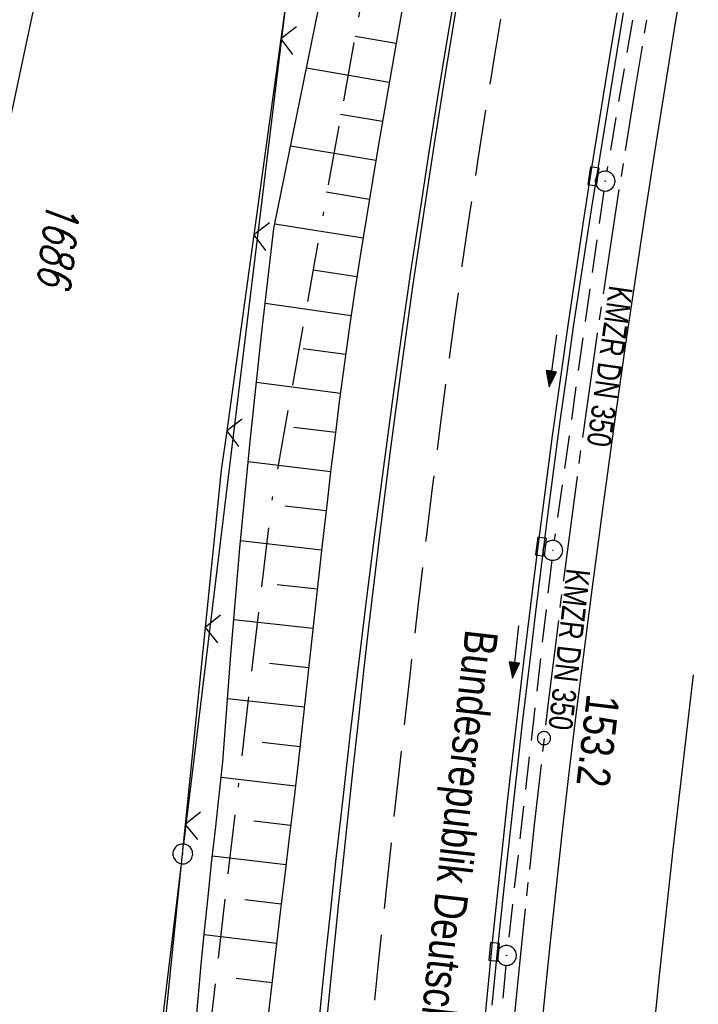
# Model space of a CAD drawing. Extents: x 510526 to 513920, y 467229 to 478797.
# Tile 140 of 256: x 510819 to 510871, y 472233 to 472308. Entities that reach past the tile are written whole.
import ezdxf

# ---------------------------------------------------------------- set-up
doc = ezdxf.new("R2010")
doc.units = 0
doc.header["$LTSCALE"] = 10
doc.header["$MEASUREMENT"] = 0
for name, pattern in [('ACAD_ISO16W100', [73, 15, -6.5, 15, -6.5, 15, -7, 1, -7]), ('ACHSE', [5.5, 4, -0.5, 0.5, -0.5]), ('LT00', [0]), ('LT05', [0.7, 0.5, -0.2]), ('STRICHLINIE2', [0.375, 0.25, -0.125])]:
    doc.linetypes.add(name, pattern=pattern)
doc.layers.get('0').update_dxf_attribs({"linetype": 'LT00'})
for name, color, linetype in [('-AX-020', 250, 'ACHSE'), ('-Halt-Pfeil', 4, 'LT00'), ('-Haltung', 182, 'STRICHLINIE2'), ('-Haltungsbeschriftung', 182, 'LT00'), ('-ST-20-1', 250, 'LT00'), ('BAB-KABEL', 220, 'ACAD_ISO16W100'), ('BRD', 255, 'Continuous'), ('DFK_AB_L', 21, 'LT00'), ('DFK_AB_P', 7, 'LT00'), ('DFK_FLUR_NR', 250, 'LT00'), ('STROM_FREILTG', 80, 'STROMFREILEITUNG'), ('V94_AFBR_BAB', 250, 'LT00'), ('V94_BOESCH', 250, 'LT00'), ('V94_BOSCHUNG', 250, 'LT00'), ('V94_KA_PRUF', 182, 'LT00'), ('V94_LD_MARK', 250, 'LT00'), ('V94_LG_MARK', 250, 'LT05'), ('V94_RINNE', 182, 'LT00'), ('V94_SINKK', 182, 'LT00'), ('V94_ZAUN', 40, 'LT00')]:
    doc.layers.add(name, color=color, linetype=linetype)
doc.styles.add('Beschrift', font='ARIAL.TTF')
doc.styles.add('Haltungsbeschriftung', font='ARIAL.TTF', dxfattribs={"width": 0.75})
doc.styles.get("Standard").update_dxf_attribs({"font": 'romans.shx'})
doc.styles.add('Strom', font='txt.shx')
doc.linetypes.add('STROMFREILEITUNG', pattern='A,12.7,-5.5,["xx",Strom,S=2.5,R=0,X=-2.6,Y=-0.85],-4.35', length=22.55)

# ---------------------------------------------------------------- blocks, each defined once
blk = doc.blocks.new('SYMB0003')
at = {"color": 0, "linetype": 'ByBlock'}
for p, q in [((-0.015712, 0), (0.010166, 0.012015)), ((0, -0.021257), (-0.015712, 0)), ((0.010166, 0.012015), (0, -0.021257))]:
    blk.add_line(p, q, dxfattribs=at)
for points in [[(-0.031395, 0.499013), (-0.093691, 0.491144), (-0.154509, 0.475528), (-0.21289, 0.452414), (-0.267913, 0.422164), (-0.318712, 0.385257), (-0.364484, 0.342274), (-0.404509, 0.293893), (-0.438154, 0.240877), (-0.464888, 0.184062), (-0.484292, 0.124345), (-0.496058, 0.062667), (-0.5, 0)], [(0.5, 0), (0.496057, 0.062667), (0.484292, 0.124345), (0.464888, 0.184062), (0.438153, 0.240877), (0.404509, 0.293893), (0.364484, 0.342274), (0.318712, 0.385257), (0.267913, 0.422164), (0.21289, 0.452414), (0.154509, 0.475528), (0.093691, 0.491144), (0.031395, 0.499013), (-0.031395, 0.499013)], [(-0.5, 0), (-0.496058, -0.062667), (-0.484292, -0.124345), (-0.464888, -0.184062), (-0.438154, -0.240877), (-0.404509, -0.293893), (-0.364485, -0.342274), (-0.318712, -0.385257), (-0.267914, -0.422164), (-0.21289, -0.452414), (-0.154509, -0.475529), (-0.093691, -0.491144), (-0.031395, -0.499014), (0.031395, -0.499014)], [(0.031395, -0.499014), (0.093691, -0.491144), (0.154509, -0.475529), (0.21289, -0.452414), (0.267914, -0.422164), (0.318712, -0.385257), (0.364485, -0.342274), (0.404509, -0.293893), (0.438154, -0.240877), (0.464889, -0.184062), (0.484292, -0.124345), (0.496058, -0.062667), (0.5, 0)]]:
    blk.add_lwpolyline(points, dxfattribs=at)
blk = doc.blocks.new('SYMB0002')
at = {"color": 0, "linetype": 'ByBlock'}
for points in [[(-0.031395, 0.499013), (-0.093691, 0.491144), (-0.154509, 0.475528), (-0.21289, 0.452414), (-0.267913, 0.422164), (-0.318712, 0.385257), (-0.364484, 0.342274), (-0.404509, 0.293893), (-0.438154, 0.240877), (-0.464888, 0.184062), (-0.484292, 0.124345), (-0.496058, 0.062667), (-0.5, 0)], [(-0.5, 0), (-0.496058, -0.062667), (-0.484292, -0.124345), (-0.464888, -0.184062), (-0.438154, -0.240877), (-0.404509, -0.293893), (-0.364485, -0.342274), (-0.318712, -0.385257), (-0.267914, -0.422164), (-0.21289, -0.452414), (-0.154509, -0.475529), (-0.093691, -0.491144), (-0.031395, -0.499014), (0.031395, -0.499014)], [(0.5, 0), (0.496057, 0.062667), (0.484292, 0.124345), (0.464888, 0.184062), (0.438153, 0.240877), (0.404509, 0.293893), (0.364484, 0.342274), (0.318712, 0.385257), (0.267913, 0.422164), (0.21289, 0.452414), (0.154509, 0.475528), (0.093691, 0.491144), (0.031395, 0.499013), (-0.031395, 0.499013)], [(0.031395, -0.499014), (0.093691, -0.491144), (0.154509, -0.475529), (0.21289, -0.452414), (0.267914, -0.422164), (0.318712, -0.385257), (0.364485, -0.342274), (0.404509, -0.293893), (0.438154, -0.240877), (0.464889, -0.184062), (0.484292, -0.124345), (0.496058, -0.062667), (0.5, 0)]]:
    blk.add_lwpolyline(points, dxfattribs=at)
blk = doc.blocks.new('SYMB0024')
at = {"color": 0, "linetype": 'ByBlock'}
for p, q in [((-0.5, 0.5), (0, 0)), ((0, 0), (0.5, 0.5))]:
    blk.add_line(p, q, dxfattribs=at)
blk = doc.blocks.new('SYMB0652')
at = {"color": 0, "linetype": 'ByBlock'}
blk.add_lwpolyline([(-0.15, -0.075), (0.15, -0.075), (0.15, 0.075), (-0.15, 0.075), (-0.15, -0.075)], dxfattribs=at)
blk = doc.blocks.new('SYMB0070')
at = {"color": 0, "linetype": 'ByBlock'}
for p, q in [((-0.5, 0), (0.2, 0)), ((0.5, 0), (0.2, 0.1)), ((0.2, 0.1), (0.2, 0)), ((0.468, 0), (0.21, 0.086)), ((0.21, 0.086), (0.21, -0.086)), ((0.21, -0.086), (0.468, 0)), ((0.22, -0.072), (0.437, 0)), ((0.23, -0.058), (0.405, 0)), ((0.24, -0.045), (0.374, 0)), ((0.342, 0), (0.25, 0.031)), ((0.25, 0.031), (0.25, -0.031)), ((0.25, -0.031), (0.342, 0)), ((0.26, -0.017), (0.31, 0)), ((0.27, -0.003), (0.279, 0))]:
    blk.add_line(p, q, dxfattribs=at)
for points in [[(0.2, 0), (0.2, -0.1), (0.5, 0)], [(0.437, 0), (0.22, 0.072), (0.22, -0.072)], [(0.405, 0), (0.23, 0.058), (0.23, -0.058)], [(0.374, 0), (0.24, 0.045), (0.24, -0.045)], [(0.31, 0), (0.26, 0.017), (0.26, -0.017)], [(0.279, 0), (0.27, 0.003), (0.27, -0.003)]]:
    blk.add_lwpolyline(points, dxfattribs=at)

msp = doc.modelspace()

# ---------------------------------------------------------------- linework, layer by layer
at = {"layer": '-AX-020', "ltscale": 0.2, "flags": 128}
msp.add_lwpolyline([(513881.716, 478796.972), (513877.87, 478787.354), (513870.367, 478768.801), (513862.788, 478750.278), (513855.137, 478731.786), (513847.411, 478713.324), (513839.611, 478694.893), (513831.738, 478676.494), (513823.791, 478658.127), (513815.771, 478639.791), (513807.678, 478621.487), (513799.512, 478603.216), (513791.272, 478584.978), (513782.96, 478566.773), (513774.576, 478548.601), (513766.118, 478530.463), (513757.588, 478512.359), (513748.986, 478494.289), (513740.312, 478476.254), (513731.565, 478458.253), (513722.747, 478440.287), (513713.857, 478422.357), (513704.896, 478404.463), (513695.863, 478386.605), (513686.758, 478368.782), (513677.583, 478350.997), (513668.336, 478333.248), (513659.019, 478315.536), (513649.63, 478297.862), (513640.172, 478280.225), (513630.643, 478262.626), (513621.043, 478245.066), (513611.374, 478227.544), (513601.634, 478210.061), (513591.825, 478192.617), (513586.745, 478183.647), (513576.83, 478166.262), (513566.848, 478148.917), (513556.8, 478131.609), (513546.688, 478114.338), (513536.514, 478097.104), (513526.28, 478079.906), (513515.988, 478062.743), (513505.638, 478045.613), (513495.234, 478028.517), (513484.778, 478011.453), (513474.27, 477994.421), (513463.712, 477977.419), (513453.108, 477960.447), (513442.457, 477943.503), (513431.762, 477926.587), (513421.026, 477909.698), (513410.248, 477892.835), (513399.432, 477875.997), (513388.579, 477859.182), (513377.691, 477842.39), (513366.769, 477825.62), (513355.815, 477808.871), (513344.831, 477792.142), (513333.819, 477775.431), (513322.78, 477758.738), (513311.715, 477742.062), (513300.628, 477725.401), (513289.519, 477708.754), (513278.389, 477692.121), (513267.242, 477675.5), (513256.078, 477658.891), (513244.899, 477642.291), (513233.706, 477625.7), (513222.502, 477609.117), (513211.288, 477592.542), (513200.066, 477575.971), (513188.837, 477559.405), (513177.603, 477542.843), (513166.366, 477526.282), (513154.797, 477509.239), (513142.496, 477491.114), (513130.197, 477472.988), (513117.902, 477454.859), (513105.613, 477436.726), (513093.333, 477418.587), (513081.064, 477400.44), (513068.808, 477382.285), (513056.567, 477364.119), (513044.344, 477345.942), (513032.141, 477327.752), (513019.958, 477309.547), (513007.8, 477291.325), (512995.668, 477273.087), (512983.565, 477254.83), (512971.492, 477236.552), (512959.452, 477218.253), (512947.447, 477199.931), (512935.479, 477181.584), (512923.551, 477163.212), (512911.665, 477144.812), (512899.822, 477126.385), (512888.026, 477107.927), (512876.279, 477089.439), (512864.582, 477070.918), (512852.939, 477052.364), (512841.352, 477033.775), (512829.822, 477015.15), (512818.352, 476996.488), (512806.945, 476977.787), (512795.603, 476959.048), (512789.644, 476949.141), (512778.405, 476930.339), (512767.236, 476911.496), (512756.135, 476892.613), (512745.103, 476873.688), (512734.14, 476854.724), (512723.246, 476835.72), (512712.422, 476816.676), (512701.668, 476797.593), (512690.983, 476778.471), (512680.369, 476759.309), (512669.824, 476740.11), (512659.35, 476720.871), (512648.946, 476701.595), (512638.612, 476682.281), (512628.349, 476662.929), (512618.157, 476643.54), (512608.036, 476624.113), (512597.985, 476604.65), (512588.006, 476585.15), (512578.098, 476565.614), (512568.261, 476546.042), (512558.497, 476526.434), (512548.803, 476506.791), (512539.182, 476487.112), (512529.632, 476467.399), (512520.155, 476447.65), (512510.749, 476427.867), (512501.416, 476408.05), (512492.156, 476388.199), (512482.968, 476368.314), (512473.852, 476348.396), (512464.81, 476328.445), (512455.84, 476308.46), (512446.944, 476288.443), (512438.12, 476268.394), (512429.37, 476248.313), (512420.694, 476228.2), (512412.09, 476208.055), (512403.561, 476187.879), (512395.105, 476167.672), (512386.723, 476147.434), (512378.415, 476127.166), (512370.181, 476106.867), (512362.021, 476086.539), (512353.936, 476066.181), (512345.925, 476045.794), (512337.988, 476025.377), (512330.127, 476004.932), (512322.339, 475984.458), (512314.627, 475963.955), (512306.989, 475943.425), (512299.427, 475922.867), (512291.94, 475902.281), (512284.528, 475881.669), (512277.191, 475861.029), (512269.93, 475840.362), (512262.744, 475819.67), (512255.634, 475798.951), (512248.599, 475778.206), (512241.641, 475757.436), (512234.758, 475736.641), (512227.951, 475715.82), (512221.221, 475694.975), (512214.566, 475674.105), (512207.988, 475653.211), (512201.487, 475632.294), (512200.128, 475627.887), (512194.281, 475608.791), (512188.5, 475589.674), (512182.785, 475570.538), (512177.137, 475551.381), (512171.56, 475532.204), (512166.053, 475513.007), (512160.618, 475493.788), (512155.257, 475474.55), (512149.971, 475455.29), (512148.09, 475448.361), (512142.908, 475429.074), (512137.804, 475409.765), (512132.778, 475390.436), (512127.829, 475371.088), (512122.957, 475351.719), (512118.163, 475332.332), (512113.447, 475312.925), (512108.808, 475293.499), (512104.247, 475274.055), (512099.765, 475254.593), (512095.36, 475235.113), (512091.033, 475215.616), (512086.785, 475196.101), (512082.614, 475176.57), (512078.522, 475157.022), (512074.508, 475137.458), (512070.573, 475117.878), (512066.716, 475098.282), (512063.238, 475080.246), (512059.532, 475060.621), (512055.901, 475040.983), (512052.344, 475021.33), (512048.857, 475001.665), (512045.438, 474981.988), (512042.084, 474962.3), (512038.794, 474942.602), (512035.562, 474922.893), (512032.388, 474903.175), (512029.269, 474883.449), (512026.201, 474863.714), (512023.183, 474843.972), (512020.21, 474824.222), (512017.282, 474804.467), (512014.394, 474784.705), (512011.544, 474764.937), (512008.73, 474745.165), (512005.949, 474725.388), (512003.198, 474705.607), (512000.474, 474685.821), (511997.775, 474666.033), (511995.098, 474646.242), (511992.439, 474626.448), (511989.798, 474606.651), (511987.169, 474586.854), (511984.552, 474567.054), (511981.943, 474547.253), (511979.34, 474527.452), (511976.744, 474507.689), (511975.127, 474495.377), (511973.477, 474482.815), (511971.825, 474470.254), (511970.169, 474457.693), (511968.506, 474445.133), (511966.835, 474432.574), (511965.154, 474420.016), (511963.46, 474407.46), (511961.752, 474394.906), (511960.027, 474382.355), (511958.283, 474369.806), (511956.518, 474357.259), (511954.73, 474344.717), (511952.918, 474332.177), (511951.078, 474319.642), (511949.209, 474307.111), (511947.309, 474294.584), (511945.376, 474282.063), (511943.407, 474269.547), (511941.4, 474257.038), (511939.355, 474244.534), (511937.267, 474232.038), (511935.137, 474219.549), (511932.96, 474207.067), (511930.736, 474194.594), (511928.462, 474182.131), (511926.136, 474169.676), (511923.757, 474157.232), (511921.321, 474144.799), (511918.829, 474132.377), (511916.276, 474119.967), (511913.661, 474107.57), (511910.982, 474095.187), (511908.238, 474082.818), (511905.425, 474070.464), (511902.544, 474058.127), (511899.59, 474045.806), (511896.562, 474033.504), (511893.47, 474021.261), (511890.29, 474008.997), (511887.033, 473996.753), (511883.699, 473984.53), (511880.287, 473972.328), (511876.798, 473960.148), (511873.233, 473947.991), (511869.591, 473935.856), (511865.873, 473923.745), (511862.077, 473911.656), (511858.206, 473899.593), (511854.259, 473887.554), (511850.236, 473875.54), (511846.136, 473863.552), (511841.962, 473851.59), (511837.711, 473839.654), (511833.386, 473827.746), (511828.985, 473815.865), (511824.51, 473804.012), (511819.96, 473792.188), (511815.335, 473780.392), (511810.636, 473768.626), (511805.863, 473756.89), (511801.015, 473745.185), (511796.094, 473733.51), (511791.099, 473721.866), (511786.031, 473710.255), (511780.889, 473698.675), (511775.675, 473687.128), (511770.388, 473675.615), (511765.028, 473664.135), (511759.596, 473652.689), (511754.091, 473641.278), (511748.515, 473629.901), (511742.867, 473618.56), (511737.147, 473607.255), (511731.356, 473595.986), (511725.494, 473584.754), (511719.562, 473573.559), (511713.558, 473562.402), (511707.485, 473551.283), (511701.341, 473540.203), (511695.128, 473529.162), (511688.845, 473518.159), (511682.492, 473507.198), (511676.07, 473496.276), (511669.58, 473485.395), (511663.021, 473474.555), (511656.394, 473463.757), (511649.699, 473453.001), (511642.935, 473442.288), (511636.105, 473431.617), (511629.207, 473420.99), (511622.242, 473410.406), (511615.211, 473399.867), (511608.113, 473389.372), (511600.949, 473378.922), (511593.719, 473368.518), (511586.423, 473358.16), (511579.062, 473347.848), (511571.637, 473337.582), (511564.147, 473327.364), (511556.592, 473317.193), (511548.973, 473307.07), (511541.291, 473296.996), (511533.545, 473286.969), (511525.735, 473276.993), (511517.863, 473267.066), (511509.929, 473257.188), (511501.932, 473247.361), (511493.873, 473237.584), (511485.753, 473227.859), (511477.572, 473218.186), (511475.548, 473215.811), (511467.291, 473206.202), (511458.976, 473196.642), (511450.605, 473187.132), (511442.182, 473177.667), (511433.709, 473168.249), (511425.188, 473158.872), (511416.622, 473149.537), (511408.014, 473140.241), (511399.365, 473130.982), (511390.679, 473121.758), (511381.958, 473112.568), (511373.205, 473103.409), (511364.421, 473094.278), (511355.61, 473085.175), (511346.772, 473076.096), (511337.912, 473067.039), (511329.031, 473058.003), (511320.132, 473048.986), (511311.216, 473039.984), (511302.286, 473030.997), (511293.345, 473022.02), (511284.394, 473013.053), (511275.436, 473004.094), (511266.473, 472995.139), (511255.909, 472984.591), (511236.789, 472965.502), (511230.177, 472958.9), (511223.567, 472952.294), (511216.964, 472945.683), (511210.368, 472939.063), (511203.785, 472932.433), (511197.215, 472925.788), (511190.663, 472919.125), (511184.131, 472912.443), (511177.622, 472905.739), (511171.139, 472899.01), (511164.685, 472892.252), (511158.263, 472885.464), (511151.877, 472878.643), (511145.529, 472871.786), (511139.222, 472864.891), (511132.96, 472857.955), (511126.746, 472850.976), (511120.583, 472843.952), (511114.476, 472836.881), (511109.32, 472830.82), (511103.322, 472823.655), (511097.386, 472816.438), (511091.511, 472809.171), (511085.699, 472801.854), (511079.95, 472794.488), (511074.265, 472787.072), (511068.642, 472779.609), (511063.084, 472772.097), (511057.591, 472764.538), (511052.162, 472756.933), (511046.799, 472749.281), (511041.501, 472741.584), (511036.27, 472733.841), (511031.105, 472726.054), (511026.007, 472718.223), (511020.976, 472710.349), (511016.012, 472702.431), (511011.117, 472694.472), (511006.29, 472686.471), (511001.532, 472678.429), (510996.842, 472670.347), (510992.223, 472662.225), (510987.672, 472654.063), (510983.192, 472645.863), (510978.782, 472637.625), (510974.443, 472629.349), (510970.175, 472621.036), (510965.978, 472612.687), (510961.853, 472604.303), (510957.799, 472595.883), (510953.818, 472587.43), (510949.91, 472578.942), (510946.074, 472570.422), (510942.311, 472561.868), (510938.622, 472553.283), (510935.007, 472544.666), (510931.465, 472536.02), (510927.997, 472527.343), (510924.604, 472518.636), (510921.286, 472509.901), (510918.042, 472501.138), (510914.874, 472492.347), (510911.781, 472483.529), (510908.763, 472474.686), (510905.821, 472465.817), (510902.956, 472456.923), (510900.166, 472448.004), (510897.454, 472439.062), (510894.817, 472430.098), (510892.258, 472421.111), (510889.776, 472412.102), (510887.37, 472403.073), (510885.043, 472394.023), (510882.792, 472384.954), (510880.62, 472375.866), (510878.525, 472366.759), (510876.509, 472357.635), (510874.57, 472348.494), (510872.71, 472339.337), (510870.929, 472330.164), (510869.226, 472320.976), (510867.602, 472311.774), (510866.056, 472302.558), (510864.59, 472293.33), (510863.202, 472284.089), (510861.894, 472274.837), (510860.665, 472265.574), (510859.516, 472256.301), (510858.445, 472247.018), (510857.455, 472237.726), (510856.544, 472228.427), (510855.712, 472219.119), (510854.96, 472209.806), (510854.288, 472200.485), (510853.696, 472191.159), (510853.184, 472181.829), (510852.752, 472172.495), (510852.399, 472163.157), (510852.127, 472153.817), (510851.934, 472144.475), (510851.822, 472135.131), (510851.789, 472125.787), (510851.836, 472116.443), (510851.964, 472107.1), (510852.009, 472104.711), (510852.237, 472095.37), (510852.543, 472086.03), (510852.927, 472076.694), (510853.387, 472067.361), (510853.922, 472058.032), (510854.53, 472048.707), (510855.21, 472039.388), (510855.961, 472030.074), (510856.782, 472020.766), (510857.671, 472011.464), (510858.627, 472002.169), (510859.649, 471992.88), (510860.734, 471983.599), (510861.883, 471974.326), (510863.094, 471965.06), (510864.364, 471955.802), (510865.694, 471946.554), (510867.082, 471937.313), (510868.525, 471928.081), (510870.024, 471918.857), (510871.577, 471909.643), (510873.182, 471900.438), (510874.839, 471891.241), (510876.545, 471882.054), (510878.3, 471872.876), (510880.102, 471863.708), (510881.95, 471854.548), (510883.842, 471845.397), (510885.778, 471836.255), (510887.756, 471827.123), (510889.775, 471817.999), (510891.834, 471808.885), (510893.93, 471799.779), (510896.064, 471790.681), (510898.233, 471781.592), (510900.437, 471772.511), (510902.673, 471763.439), (510904.942, 471754.374), (510907.241, 471745.317), (510909.57, 471736.267), (510911.926, 471727.225), (510914.31, 471718.19), (510916.719, 471709.161), (510919.152, 471700.139), (510921.608, 471691.124), (510924.087, 471682.114), (510926.585, 471673.11), (510929.104, 471664.112), (510931.64, 471655.118), (510934.193, 471646.129), (510936.762, 471637.145), (510939.345, 471628.165), (510941.941, 471619.188), (510944.55, 471610.216), (510947.169, 471601.246), (510949.797, 471592.279), (510952.434, 471583.314), (510955.078, 471574.352), (510957.727, 471565.391), (510960.382, 471556.431), (510963.039, 471547.473), (510967.703, 471531.767), (510970.248, 471523.199), (510975.26, 471506.323), (510980.27, 471489.445), (510985.273, 471472.566), (510990.267, 471455.684), (510995.248, 471438.798), (511000.214, 471421.908), (511005.162, 471405.012), (511010.087, 471388.11), (511014.988, 471371.201), (511019.861, 471354.283), (511024.703, 471337.357), (511029.511, 471320.421), (511034.281, 471303.475), (511039.011, 471286.517), (511043.698, 471269.547), (511048.338, 471252.564), (511052.928, 471235.568), (511057.465, 471218.557), (511061.945, 471201.532), (511066.367, 471184.491), (511070.726, 471167.434), (511075.019, 471150.36), (511079.243, 471133.269), (511083.395, 471116.16), (511086.572, 471102.843), (511090.589, 471085.702), (511094.527, 471068.543), (511098.388, 471051.366), (511102.17, 471034.172), (511105.875, 471016.961), (511109.501, 470999.734), (511113.048, 470982.489), (511116.518, 470965.23), (511119.908, 470947.954), (511123.221, 470930.663), (511126.454, 470913.357), (511129.609, 470896.037), (511132.686, 470878.703), (511135.683, 470861.354), (511138.602, 470843.993), (511141.441, 470826.619), (511144.202, 470809.231), (511146.884, 470791.831), (511149.487, 470774.42), (511152.01, 470756.996), (511154.454, 470739.562), (511156.819, 470722.116), (511159.105, 470704.66), (511161.311, 470687.193), (511163.438, 470669.717), (511165.485, 470652.232), (511165.638, 470650.897), (511167.873, 470631.022), (511170.027, 470611.138), (511172.103, 470591.246), (511174.098, 470571.346), (511176.014, 470551.438), (511177.851, 470531.523), (511179.526, 470512.546), (511180.884, 470496.345), (511182.163, 470480.137), (511183.363, 470463.922), (511184.482, 470447.702), (511185.522, 470431.478), (511186.482, 470415.247), (511187.362, 470399.013), (511188.162, 470382.774), (511188.882, 470366.532), (511189.522, 470350.286), (511190.082, 470334.037), (511190.563, 470317.786), (511190.963, 470301.532), (511191.284, 470285.277), (511191.524, 470269.02), (511191.684, 470252.763), (511191.765, 470236.505), (511191.765, 470220.247), (511191.686, 470203.988), (511191.526, 470187.731), (511191.287, 470171.474), (511191.243, 470169.007), (511190.912, 470152.752), (511190.504, 470136.499), (511190.023, 470120.247), (511189.472, 470103.998), (511188.854, 470087.752), (511188.173, 470071.508), (511187.432, 470055.266), (511186.634, 470039.027), (511185.783, 470022.791), (511184.882, 470006.558), (511183.935, 469990.327), (511182.944, 469974.099), (511181.913, 469957.873), (511180.846, 469941.65), (511179.745, 469925.429), (511178.614, 469909.21), (511177.457, 469892.993), (511176.276, 469876.777), (511175.075, 469860.563), (511173.858, 469844.35), (511172.627, 469828.139), (511171.386, 469811.927), (511170.138, 469795.717), (511168.847, 469778.991), (511030.959, 467993.348), (511029.419, 467973.407), (511027.883, 467953.466), (511026.353, 467933.525), (511024.832, 467913.582), (511023.323, 467893.64), (511021.828, 467873.695), (511020.353, 467853.75), (511018.898, 467833.804), (511017.467, 467813.855), (511016.063, 467793.903), (511014.69, 467773.951), (511013.35, 467753.995), (511012.046, 467734.038), (511010.782, 467714.078), (511009.56, 467694.116), (511008.383, 467674.151), (511007.254, 467654.183), (511006.177, 467634.211), (511005.154, 467614.237), (511004.188, 467594.261), (511003.284, 467574.281), (511002.442, 467554.299), (511001.667, 467534.314), (511000.962, 467514.327), (511000.329, 467494.336), (510999.772, 467474.345), (510999.556, 467465.709), (510999.112, 467445.714), (510998.747, 467425.717), (510998.463, 467405.719), (510998.259, 467385.719), (510998.135, 467365.72), (510998.091, 467345.72), (510998.127, 467325.72), (510998.243, 467305.721), (510998.439, 467285.721), (510998.715, 467265.723), (510999.071, 467245.726), (510999.432, 467229.156)], dxfattribs=at)
at = {"layer": '-Haltung'}
for p, q in [((510869.664, 472330.199), (510863.958, 472296.544)), ((510863.728, 472295.062), (510859.968, 472268.559)), ((510859.778, 472267.071), (510856.442, 472237.86)), ((510856.294, 472236.368), (510853.891, 472208.068))]:
    msp.add_line(p, q, dxfattribs=at)
at = {"layer": 'BAB-KABEL', "ltscale": 0.03, "flags": 128}
msp.add_lwpolyline([(513339.839, 477816.319), (513312.266, 477774.649), (513284.672, 477732.996), (513252.5, 477694.412), (513223.881, 477653.496), (513195.795, 477612.121), (513167.629, 477570.875), (513139.88, 477529.298), (513111.793, 477487.916), (513083.807, 477446.454), (513055.844, 477404.978), (513022.492, 477355.034), (513000.515, 477321.52), (512973.122, 477279.62), (512945.422, 477237.871), (512917.575, 477196.217), (512879.155, 477137.499), (512858.339, 477103.216), (512837.389, 477068.954), (512811.451, 477026.06), (512784.195, 476983.896), (512756.652, 476941.559), (512731.123, 476898.632), (512706.393, 476854.964), (512681.949, 476811.101), (512658.869, 476770.394), (512633.742, 476723.052), (512609.823, 476678.973), (512586.03, 476634.72), (512574.463, 476609.04), (512565.77, 476584.237), (512545.206, 476542.916), (512523.454, 476497.739), (512501.769, 476452.474), (512480.246, 476407.171), (512458.846, 476361.789), (512438.563, 476315.939), (512418.177, 476270.118), (512378.72, 476177.833), (512359.892, 476131.364), (512341.348, 476084.783), (512322.575, 476038.314), (512304.817, 475991.341), (512287.677, 475944.24), (512270.282, 475897.168), (512254.121, 475849.696), (512237.768, 475802.276), (512221.53, 475754.824), (512205.859, 475707.192), (512190.782, 475659.377), (512175.78, 475611.52), (512161.516, 475563.423), (512145.692, 475515.804), (512137.725, 475496.074), (512130.625, 475467.918), (512119.035, 475418.91), (512105.583, 475370.555), (512100.73, 475351.099), (512084.182, 475320.513), (512082.618, 475318.668), (512071.987, 475296.243), (512062.064, 475264.372), (512059.316, 475232.902), (512061.872, 475193.176), (512054.818, 475143.1), (512045.689, 475099.989), (512036.29, 475050.898), (512027.273, 475001.725), (512018.223, 474952.549), (512008.899, 474903.418), (512000.14, 474854.229), (511992.355, 474804.855), (511985.273, 474755.369), (511977.385, 474700.851), (511969.41, 474646.425), (511966.53, 474615.204), (511972.795, 474604.79), (511970.049, 474596.165), (511959.565, 474586.374), (511941.907, 474517.478), (511936.852, 474477.772), (511926.657, 474399.733), (511919.973, 474355.376), (511910.09, 474296.615), (511899.454, 474238.126), (511883.784, 474152.683), (511870.289, 474094.001), (511857.131, 474053.876), (511852.776, 474012.454), (511853.171, 473966.862), (511852.492, 473957.146), (511851.311, 473949.656), (511841.692, 473942.065), (511825.821, 473895.229), (511826.651, 473894.117), (511810.899, 473851.945), (511793.573, 473805.027), (511775.285, 473758.358), (511755.124, 473712.475), (511734.052, 473667.008), (511712.225, 473621.972), (511689.498, 473577.273), (511665.157, 473533.497), (511639.854, 473490.241), (511612.908, 473448.14), (511601.588, 473431.806), (511558.048, 473366.072), (511514.894, 473306.01), (511484.056, 473267.454), (511450.631, 473224.7), (511393.065, 473164.53), (511363.017, 473132.866), (511308.517, 473076.446), (511275.572, 473040.359), (511243.006, 473009.331), (511235.22, 472986.054), (511231.03, 472981.056), (511075.99, 472813.106), (511070.243, 472807.304), (511057.801, 472797.513), (511038.028, 472769.96), (511010.695, 472730.526), (510983.876, 472687.185), (510959.577, 472643.761), (510934.3, 472604.326), (510904.804, 472574.327), (510913.914, 472558.288), (510911.702, 472550.665), (510911.228, 472549.239), (510895.971, 472514.712), (510882.655, 472477.924), (510872.403, 472460.753), (510857.497, 472432.352), (510836.101, 472381.12), (510836.281, 472368.894), (510832.944, 472355.972), (510830.181, 472332.026), (510848.219, 472325.537), (510838.512, 472271.416), (510831.965, 472215.431), (510830.702, 472169.392), (510828.833, 472118.665), (510829.075, 472067.625), (510833.949, 472011.739), (510842.444, 471951.437), (510849.978, 471906.34), (510856.18, 471866.272), (510867.229, 471812.821), (510879.853, 471762.875), (510891.506, 471713.806), (510903.789, 471665.07), (510916.063, 471616.285), (510929.638, 471568.076), (510950.958, 471501.368), (510971.606, 471429.824), (510974.35, 471422.765), (510989.551, 471366.875), (511004.499, 471314.199), (511016.364, 471270.838), (511026.276, 471232.419), (511039.24, 471184.146), (511056.597, 471116.881), (511065.905, 471078.265), (511077.604, 471030.011), (511089.225, 470981.622), (511098.911, 470932.895), (511107.165, 470884.025), (511116.152, 470835.042), (511125.079, 470786.059), (511133.148, 470736.973), (511137.299, 470706.315), (511129.89, 470689.715), (511129.543, 470684.612), (511132.443, 470671.581), (511143.113, 470670.948), (511145.784, 470638.261), (511151.08, 470588.888), (511155.977, 470539.416), (511159.512, 470489.779), (511162.627, 470440.141), (511165.944, 470390.621), (511167.842, 470340.945), (511167.805, 470291.237), (511167.773, 470272.425), (511169.192, 470243.962), (511168.974, 470223.344), (511163.734, 470203.872), (511151.457, 470170.118), (511152.401, 470145.764), (511161.627, 470107.325), (511162.261, 470078.654), (511157.084, 470021.39), (511153.973, 469975.779), (511150.229, 469924.108), (511146.614, 469878.373), (511141.044, 469826.728), (511133.852, 469745.039), (511131.815, 469700.017), (511128.932, 469655.166), (511125.194, 469595.287), (511130.663, 469554.69), (511130.405, 469544.669), (511121.691, 469477.401)], dxfattribs=at)
at = {"layer": 'DFK_AB_L'}
for p, q in [((510831.891, 472245.554), (510839.96, 472311.916)), ((510827.49, 472209.134), (510831.71, 472244.066))]:
    msp.add_line(p, q, dxfattribs=at)
at = {"layer": 'STROM_FREILTG', "ltscale": 0.1}
msp.add_lwpolyline([(510871.906, 472924.548), (510931.185, 472859.815), (510864.672, 472516.834), (510814.09, 472278.91), (510736.479, 471907.842), (510717.741, 471818.857)], dxfattribs=at)
at = {"layer": 'V94_AFBR_BAB'}
for points in [[(510858.853, 472229.718), (510859.238, 472233.708), (510859.665, 472237.918), (510860.112, 472242.126), (510860.579, 472246.333), (510861.064, 472250.537), (510861.567, 472254.739), (510862.085, 472258.939), (510862.864, 472265.032), (510863.674, 472271.121), (510864.513, 472277.206), (510865.379, 472283.287), (510866.099, 472288.194), (510866.837, 472293.099), (510867.595, 472298.001), (510868.376, 472302.899), (510869.18, 472307.793), (510869.797, 472311.45)], [(510841.98, 472230.501), (510842.322, 472233.935), (510842.678, 472237.367), (510843.044, 472240.799), (510843.42, 472244.229), (510843.98, 472249.229), (510844.556, 472254.227), (510845.15, 472259.223), (510845.761, 472264.217), (510846.392, 472269.208), (510847.037, 472274.141), (510847.703, 472279.072), (510848.392, 472283.999), (510849.106, 472288.923), (510849.845, 472293.843), (510850.491, 472298.004), (510851.154, 472302.163), (510851.832, 472306.319), (510852.524, 472310.474)]]:
    msp.add_lwpolyline(points, dxfattribs=at)
at = {"layer": 'V94_BOESCH'}
for points in [[(510832.75, 472231.296), (510832.966, 472233.861), (510833.2, 472236.424), (510833.451, 472238.987), (510833.714, 472241.55), (510833.988, 472244.111), (510834.27, 472246.673), (510834.557, 472249.234), (510834.847, 472251.796), (510835.447, 472259.897), (510836.134, 472267.991), (510836.907, 472276.077), (510837.767, 472284.155), (510838.713, 472292.223), (510842.136, 472309.098), (510848.252, 472330.603), (510850.431, 472335.882), (510852.598, 472340.786), (510854.021, 472344.928)], [(510848.553, 472309.59), (510848.077, 472306.836), (510847.598, 472304.083), (510847.121, 472301.329), (510846.648, 472298.575), (510846.182, 472295.82), (510845.726, 472293.063), (510845.283, 472290.305), (510844.856, 472287.544), (510844.448, 472284.781), (510844.064, 472282.033), (510843.698, 472279.283), (510843.35, 472276.531), (510843.015, 472273.776), (510842.692, 472271.02), (510842.378, 472268.262), (510842.07, 472265.503), (510841.766, 472262.744), (510841.464, 472259.985), (510841.161, 472257.226), (510840.853, 472254.467), (510840.54, 472251.709), (510840.211, 472248.882), (510839.875, 472246.055), (510839.535, 472243.23), (510839.195, 472240.404), (510838.857, 472237.578), (510838.524, 472234.752), (510838.199, 472231.925)]]:
    msp.add_lwpolyline(points, dxfattribs=at)
at = {"layer": 'V94_BOSCHUNG'}
for p, q in [((510847.972, 472306.232), (510844.871, 472306.765)), ((510847.458, 472303.276), (510841.174, 472304.356)), ((510846.947, 472300.32), (510843.762, 472300.867)), ((510846.443, 472297.374), (510839.978, 472298.462)), ((510845.95, 472294.426), (510842.664, 472294.968)), ((510845.471, 472291.487), (510838.778, 472292.544)), ((510845.009, 472288.546), (510841.699, 472289.046)), ((510844.567, 472285.602), (510838.038, 472286.543)), ((510844.149, 472282.654), (510840.924, 472283.096)), ((510843.753, 472279.703), (510837.372, 472280.533)), ((510843.377, 472276.749), (510840.216, 472277.138)), ((510843.016, 472273.782), (510836.753, 472274.531)), ((510842.668, 472270.814), (510839.566, 472271.174)), ((510842.331, 472267.844), (510836.184, 472268.535)), ((510842.001, 472264.873), (510838.959, 472265.204)), ((510841.673, 472261.891), (510835.663, 472262.545)), ((510841.346, 472258.909), (510838.383, 472259.232)), ((510841.017, 472255.927), (510835.19, 472256.561)), ((510840.68, 472252.935), (510837.826, 472253.257)), ((510840.335, 472249.944), (510834.711, 472250.599)), ((510839.982, 472246.955), (510837.179, 472247.291)), ((510839.625, 472243.976), (510834.046, 472244.646)), ((510839.267, 472240.998), (510836.496, 472241.33)), ((510838.91, 472238.019), (510833.42, 472238.678)), ((510838.559, 472235.05), (510835.845, 472235.365))]:
    msp.add_line(p, q, dxfattribs=at)
at = {"layer": 'V94_LD_MARK'}
for points in [[(510842.718, 472232.143), (510843.02, 472235.138), (510843.329, 472238.132), (510843.644, 472241.125), (510843.962, 472244.118), (510844.344, 472247.695), (510844.729, 472251.272), (510845.118, 472254.848), (510845.516, 472258.424), (510845.922, 472261.998), (510846.339, 472265.571), (510846.769, 472269.143), (510847.555, 472275.371), (510848.385, 472281.593), (510849.26, 472287.81), (510850.176, 472294.02), (510850.936, 472298.963), (510851.721, 472303.902), (510852.53, 472308.838)], [(510870.511, 472258.379), (510870.127, 472255.127), (510869.746, 472251.874), (510869.368, 472248.621), (510868.995, 472245.368), (510868.629, 472242.113), (510868.273, 472238.858), (510867.928, 472235.602), (510867.595, 472232.344)]]:
    msp.add_lwpolyline(points, dxfattribs=at)
at = {"layer": 'V94_LG_MARK', "flags": 128}
msp.add_lwpolyline([(510841.593, 472156.88), (510841.67, 472159.587), (510841.748, 472162.294), (510841.832, 472165.001), (510841.922, 472167.708), (510842.021, 472170.414), (510842.131, 472173.12), (510842.261, 472175.976), (510842.405, 472178.832), (510842.56, 472181.687), (510842.723, 472184.542), (510842.894, 472187.396), (510843.07, 472190.25), (510843.25, 472193.104), (510843.43, 472195.958), (510843.619, 472198.945), (510843.809, 472201.932), (510844.002, 472204.918), (510844.2, 472207.904), (510844.405, 472210.89), (510844.62, 472213.874), (510844.845, 472216.858), (510845.084, 472219.841), (510845.373, 472223.227), (510845.679, 472226.612), (510846, 472229.996), (510846.334, 472233.378), (510846.679, 472236.76), (510847.033, 472240.14), (510847.394, 472243.52), (510847.939, 472248.536), (510848.496, 472253.551), (510849.066, 472258.565), (510849.652, 472263.576), (510850.254, 472268.586), (510850.769, 472272.749), (510851.298, 472276.91), (510851.845, 472281.069), (510852.41, 472285.225), (510852.995, 472289.378), (510853.603, 472293.528), (510854.203, 472297.472), (510854.824, 472301.412), (510855.465, 472305.35), (510856.122, 472309.284), (510856.796, 472313.216), (510857.485, 472317.146), (510858.085, 472320.506), (510858.697, 472323.863), (510859.322, 472327.218), (510859.963, 472330.569), (510860.622, 472333.917), (510861.301, 472337.261), (510862.002, 472340.601), (510868.427, 472370.692), (510869.548, 472375.615)], dxfattribs=at)
at = {"layer": 'V94_RINNE'}
for points in [[(510864.716, 472308.559), (510864.067, 472304.645), (510863.43, 472300.729), (510862.805, 472296.812), (510862.195, 472292.891), (510861.6, 472288.969), (510861.022, 472285.044), (510860.414, 472280.771), (510859.825, 472276.496), (510859.256, 472272.218), (510858.703, 472267.938), (510858.166, 472263.655), (510857.644, 472259.371), (510857.03, 472254.188), (510856.437, 472249.002), (510855.865, 472243.814), (510855.319, 472238.623), (510854.798, 472233.43), (510854.357, 472228.8)], [(510855.264, 472233.353), (510855.696, 472237.676), (510856.148, 472241.997), (510856.617, 472246.316), (510857.102, 472250.633), (510857.601, 472254.949), (510858.111, 472259.264), (510858.553, 472262.937), (510859.005, 472266.61), (510859.467, 472270.28), (510859.943, 472273.949), (510860.434, 472277.616), (510860.942, 472281.28), (510861.47, 472284.942), (510861.912, 472287.9), (510862.366, 472290.856), (510862.83, 472293.811), (510863.303, 472296.765), (510863.781, 472299.718), (510864.263, 472302.67), (510864.747, 472305.621), (510865.231, 472308.573)]]:
    msp.add_lwpolyline(points, dxfattribs=at)
at = {"layer": 'V94_ZAUN'}
for p, q in [((510839.234, 472306.596), (510837.183, 472291.737)), ((510837.183, 472291.737), (510835.132, 472276.878)), ((510833.503, 472261.968), (510831.98, 472247.045)), ((510831.98, 472247.045), (510830.457, 472232.123))]:
    msp.add_line(p, q, dxfattribs=at)
for points in [[(510841.938, 472321.333), (510840.342, 472314.625), (510839.234, 472306.596)], [(510835.132, 472276.878), (510834.722, 472273.909), (510833.503, 472261.968)]]:
    msp.add_lwpolyline(points, dxfattribs=at)

# ---------------------------------------------------------------- block references
at = {"layer": '-Halt-Pfeil', "yscale": 4, "zscale": 4}
for p, xscale, rotation in [((510859.871, 472282.185), 4.000000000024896, 261.9279439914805), ((510857.041, 472260.109), 3.999999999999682, 263.4842839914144)]:
    msp.add_blockref('SYMB0070', p, dxfattribs=dict(at, xscale=xscale, rotation=rotation))
at = {"layer": '-ST-20-1', "rotation": 258.929999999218}
msp.add_blockref('SYMB0002', (510859.194, 472253.586), dxfattribs=at)
at = {"layer": 'DFK_AB_P', "xscale": 1.499999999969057, "yscale": 1.5, "zscale": 1.5, "rotation": 251.2881100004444}
msp.add_blockref('SYMB0003', (510831.8, 472244.81), dxfattribs=at)
at = {"layer": 'V94_KA_PRUF', "xscale": 1.500000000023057, "yscale": 1.5, "zscale": 1.5, "rotation": 263.3409047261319}
for p in [(510863.833, 472295.805), (510859.863, 472267.816), (510856.357, 472237.115)]:
    msp.add_blockref('SYMB0003', p, dxfattribs=at)
at = {"layer": 'V94_SINKK', "yscale": 4.5, "zscale": 4.5}
for p, xscale, rotation in [((510862.948, 472296.174), 4.500000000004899, 261.3765674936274), ((510858.972, 472268.098), 4.500000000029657, 262.8567433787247), ((510855.415, 472237.387), 4.500000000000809, 264.2743762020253)]:
    msp.add_blockref('SYMB0652', p, dxfattribs=dict(at, xscale=xscale, rotation=rotation))
at = {"layer": 'V94_ZAUN', "yscale": 2.099999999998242, "zscale": 2.1}
for p, xscale, rotation in [((510839.234, 472306.596), 2.099999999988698, 262.1412939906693), ((510837.183, 472291.737), 2.099999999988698, 262.1412939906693), ((510835.132, 472276.878), 2.099999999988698, 262.1412939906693), ((510833.503, 472261.968), 2.10000000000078, 264.1732439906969), ((510831.98, 472247.045), 2.10000000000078, 264.1732439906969)]:
    msp.add_blockref('SYMB0024', p, dxfattribs=dict(at, xscale=xscale, rotation=rotation))

# ---------------------------------------------------------------- texts
at = {"layer": '-Haltungsbeschriftung', "style": 'Haltungsbeschriftung', "width": 0.75}
for rotation, p in [(261.92795, (510864.153, 472287.957)), (263.48428, (510860.917, 472266.501))]:
    msp.add_text('KMZR DN 350', height=1.8, rotation=rotation, dxfattribs=at).set_placement(p)
at = {"layer": '-ST-20-1', "style": 'Beschrift', "width": 0.8}
msp.add_text('  153.2', height=2.5, rotation=-96.67693, dxfattribs=at).set_placement((510862.638, 472258.547))
at = {"layer": 'BRD', "style": 'Beschrift', "width": 0.8}
msp.add_text('Bundesrepublik Deutschland', height=2.5, rotation=263.51177, dxfattribs=at).set_placement((510853.241, 472261.882))
at = {"layer": 'DFK_FLUR_NR', "oblique": 13.754, "width": 0.75}
msp.add_text('1686', height=2.5, rotation=263.3409, dxfattribs=at).set_placement((510821.526, 472294.426))

doc.saveas('drawing.dxf')
